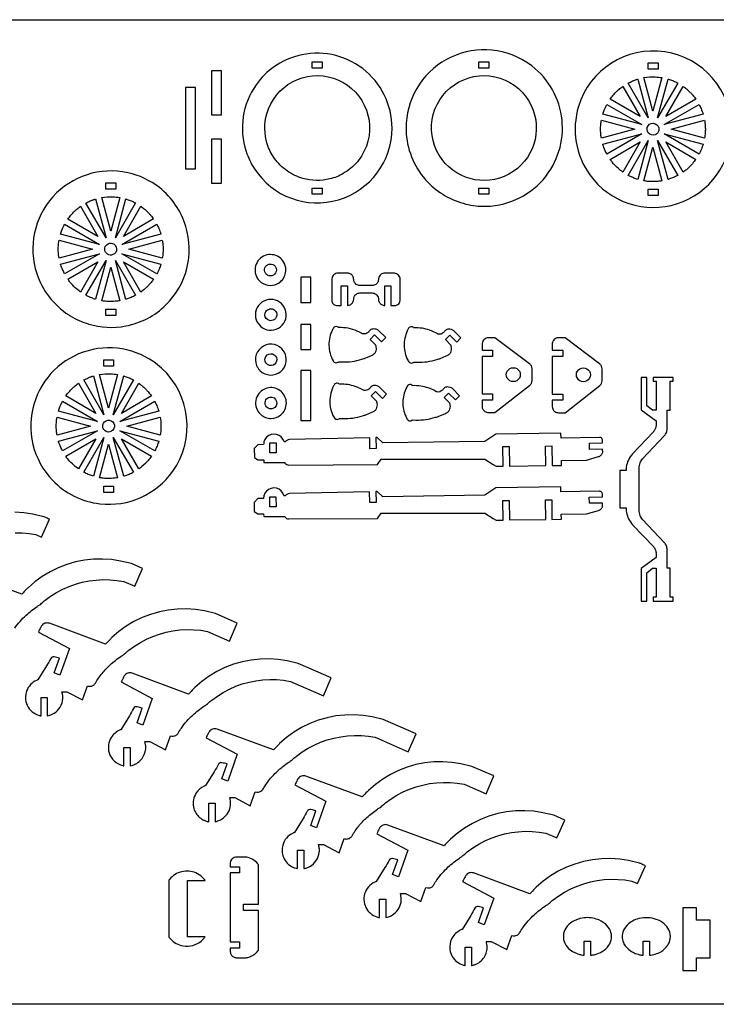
# Model space of a CAD drawing. Extents: x -50 to 95, y -26 to 53.
# Tile 2 of 3: x -19 to 37, y -26 to 53. Entities that reach past the tile are written whole.
import ezdxf

# ---------------------------------------------------------------- set-up
doc = ezdxf.new("R2010")
doc.units = 0
doc.header["$MEASUREMENT"] = 0
doc.layers.get('0').update_dxf_attribs({"linetype": 'CONTINUOUS'})
doc.layers.add('SECTIONCUTEDGES', color=18, linetype='CONTINUOUS')

msp = doc.modelspace()

# ---------------------------------------------------------------- linework, layer by layer
msp.add_lwpolyline([(94.677, -25.547), (-50.339, -25.547), (-50.339, 53.059), (94.677, 53.059)], close=True)
at = {"layer": 'SECTIONCUTEDGES'}
for points in [[(0.077, 41.146, 0.331784), (6.788, 38.681, 0.331988), (11.061, 44.408, 0.233331), (8.721, 49.15, 0.233148), (3.53, 50.179, 0.174605), (0.211, 47.868, 0.237892), (-0.594, 42.542, 0.032676), (-0.305, 41.824, 0.03255)], [(13.919, 40.087, 0.070963), (15.297, 39.007, 0.069817), (16.947, 38.341, 0.034745), (17.751, 38.199, 0.061427), (19.305, 38.226, 0.222532), (23.733, 41.115, 0.429696), (21.429, 49.886, 0.275209), (15.05, 49.663, 0.274744), (12.198, 43.943, 0.086691), (12.721, 41.868, 0.086412)], [(26.861, 40.666, 0.325322), (33.848, 38.374, 0.325497), (38.174, 44.316, 0.371858), (32.841, 50.496, 0.371962), (25.95, 46.123, 0.115164), (25.768, 43.286, 0.115322)], [(1.674, 41.986, -0.080134), (1.094, 43.144, -0.146264), (1.061, 45.553, -0.425215), (6.377, 48.389, -0.425051), (9.015, 42.969, -0.087626), (8.292, 41.724, -0.085811), (7.167, 40.779, -0.071707), (6.097, 40.345, -0.130273), (3.94, 40.383, -0.084944), (2.685, 40.983, -0.082952)], [(14.821, 42.238, -0.428721), (16.402, 48.085, -0.428259), (22.17, 46.221, -0.400307), (20.395, 40.731, -0.399853)], [(31.53, 45.212), (29.921, 47.998, -0.012176), (30.273, 48.165, -0.019565), (30.498, 48.255, -0.009363), (30.597, 48.289, 0.003121), (30.697, 48.321)], [(31.902, 45.756), (31.184, 48.435, -0.057699), (32.08, 48.492, -0.024823), (32.62, 48.436)], [(32.274, 45.212), (33.107, 48.323, 0.006199), (33.126, 48.319, -0.0186), (33.145, 48.314), (33.532, 48.172, -0.018388), (33.71, 48.089, 0.006129), (33.885, 48.002)], [(28.48, 46.721, -0.014778), (28.726, 47.034, -0.028539), (29.013, 47.34, -0.018438), (29.191, 47.498, -0.011345), (29.495, 47.736), (30.883, 45.334)], [(32.921, 45.334), (34.308, 47.736, 0.006303), (34.439, 47.642, -0.01891), (34.567, 47.544, -0.017187), (34.72, 47.409, -0.012321), (34.923, 47.208, -0.018926), (35.09, 47.021, -0.012469), (35.324, 46.721)], [(27.897, 45.519, -0.012918), (28.008, 45.841, -0.018758), (28.099, 46.058, -0.010898), (28.157, 46.177, 0.003632), (28.217, 46.295), (31.004, 44.686)], [(32.8, 44.686), (35.586, 46.295, -0.026072), (35.747, 45.959, -0.02074), (35.908, 45.519)], [(27.781, 43.596, 0.006429), (27.756, 43.744, -0.01929), (27.735, 43.892), (27.714, 44.314), (27.735, 44.737, -0.018896), (27.756, 44.885, 0.006298), (27.78, 45.032), (30.46, 44.314)], [(33.344, 44.314), (36.023, 45.032, -0.005477), (36.062, 44.722, -0.027167), (36.085, 44.337, -0.022163), (36.073, 44.015, -0.016966), (36.024, 43.597)], [(32.084, 43.875, -0.761731), (31.521, 44.598, -0.761062), (32.375, 44.266, -0.135678), (32.284, 44.03, -0.135247)], [(28.218, 42.333, -0.020623), (27.977, 42.865, -0.019978), (27.903, 43.071, -0.019766), (27.898, 43.09, 0.006588), (27.893, 43.109), (31.004, 43.942)], [(28.48, 41.907), (30.883, 43.295), (29.496, 40.893, -0.019294), (29.148, 41.169, -0.045903), (28.642, 41.692, -0.008546), (28.566, 41.789, -0.007227)], [(29.921, 40.63), (31.53, 43.417), (30.698, 40.309, -0.012234), (30.385, 40.417, -0.017991), (30.177, 40.503, -0.010478), (30.049, 40.565, 0.003492)], [(33.108, 40.306), (32.274, 43.417), (33.885, 40.627, 0.006248), (33.71, 40.54, -0.018746), (33.532, 40.457), (33.145, 40.315, -0.018599), (33.126, 40.31, 0.006199)], [(32.8, 43.943), (35.908, 43.11, -0.023422), (35.769, 42.722, -0.022486), (35.587, 42.333)], [(34.309, 40.892), (32.921, 43.295), (35.324, 41.908, -0.014529), (35.053, 41.562, -0.022653), (34.863, 41.353), (34.567, 41.084, -0.018394), (34.439, 40.987, 0.006131)], [(31.184, 40.193), (31.902, 42.873), (32.62, 40.193, -0.013089), (32.254, 40.148, -0.036535), (31.694, 40.135, -0.015577), (31.468, 40.154, -0.012352)], [(-14.637, 29.413, 0.063566), (-13.157, 28.758, 0.120276), (-10.198, 28.609, 0.147825), (-7.005, 30.283, 0.278823), (-5.4, 36.549, 0.15407), (-7.519, 39.654, 0.113627), (-10.049, 40.845, 0.268788), (-16.018, 38.923, 0.26905), (-17.314, 32.793, 0.085445), (-16.333, 30.942, 0.083649), (-14.761, 29.491, 0.004404), (-14.699, 29.451, 0.004421)], [(-11.779, 35.639), (-13.387, 38.424, -0.012176), (-13.036, 38.592, -0.019565), (-12.811, 38.682, -0.009363), (-12.711, 38.715, 0.003121), (-12.612, 38.747)], [(-11.407, 36.182), (-12.125, 38.862, -0.057699), (-11.229, 38.918, -0.024823), (-10.689, 38.862)], [(-11.035, 35.639), (-10.201, 38.75, 0.006199), (-10.183, 38.745, -0.0186), (-10.164, 38.74), (-9.776, 38.598, -0.018388), (-9.599, 38.515, 0.006129), (-9.424, 38.428)], [(-14.828, 37.147, -0.014778), (-14.582, 37.46, -0.028539), (-14.296, 37.767, -0.018438), (-14.118, 37.924, -0.011345), (-13.814, 38.163), (-12.426, 35.76)], [(-10.387, 35.76), (-9, 38.162, 0.006303), (-8.87, 38.068, -0.01891), (-8.742, 37.971, -0.017187), (-8.588, 37.836, -0.012321), (-8.386, 37.635, -0.018926), (-8.219, 37.447, -0.012469), (-7.985, 37.148)], [(-15.412, 35.945, -0.012918), (-15.301, 36.267, -0.018758), (-15.21, 36.484, -0.010898), (-15.152, 36.603, 0.003632), (-15.092, 36.722), (-12.305, 35.113)], [(-10.509, 35.113), (-7.722, 36.722, -0.026072), (-7.562, 36.385, -0.02074), (-7.4, 35.946)], [(-15.528, 34.023, 0.006429), (-15.552, 34.17, -0.01929), (-15.573, 34.318), (-15.595, 34.741), (-15.573, 35.163, -0.018896), (-15.553, 35.311, 0.006298), (-15.528, 35.458), (-12.848, 34.741)], [(-9.965, 34.741), (-7.286, 35.459, -0.005477), (-7.247, 35.148, -0.027167), (-7.223, 34.764, -0.022163), (-7.236, 34.441, -0.016966), (-7.285, 34.023)], [(-11.225, 34.301, -0.520017), (-11.882, 34.719, -0.519794), (-11.265, 35.195, -0.315968), (-10.931, 34.763, -0.315775)], [(-15.091, 32.76, -0.020623), (-15.332, 33.291, -0.019978), (-15.406, 33.498, -0.019766), (-15.411, 33.516, 0.006588), (-15.416, 33.535), (-12.304, 34.369)], [(-13.388, 31.056), (-11.779, 33.843), (-12.611, 30.735, -0.012234), (-12.924, 30.843, -0.017991), (-13.131, 30.929, -0.010478), (-13.26, 30.992, 0.003492)], [(-10.201, 30.732), (-11.035, 33.843), (-9.424, 31.054, 0.006248), (-9.599, 30.966, -0.018746), (-9.776, 30.883), (-10.164, 30.741, -0.018599), (-10.182, 30.736, 0.006199)], [(-10.509, 34.369), (-7.401, 33.536, -0.023422), (-7.541, 33.146, -0.022807), (-7.722, 32.76)], [(0.48, 32.207, 0.155406), (1.137, 31.867, 0.152514), (1.884, 31.968, 0.115137), (2.308, 32.301, 0.20973), (2.567, 33.264, 0.510659), (0.794, 34.176, 0.510196)], [(-14.829, 32.334), (-12.426, 33.721), (-13.813, 31.319, -0.024397), (-14.239, 31.664, -0.042082), (-14.667, 32.118, -0.010889), (-14.748, 32.225, 0.00363)], [(-12.124, 30.619), (-11.407, 33.299), (-10.689, 30.62, -0.013089), (-11.054, 30.575, -0.036535), (-11.615, 30.562, -0.015577), (-11.841, 30.58, -0.012352)], [(-9, 31.319), (-10.387, 33.721), (-7.985, 32.334, -0.014529), (-8.256, 31.988, -0.022653), (-8.446, 31.78), (-8.742, 31.511, -0.018394), (-8.87, 31.413, 0.006131)], [(0.945, 32.832, -0.493086), (1.226, 33.53, -0.496276), (1.823, 33.077, -0.270598), (1.584, 32.667, -0.267947), (1.106, 32.672, -0.063066), (1.015, 32.742, -0.063066)], [(6.99, 30.247), (6.99, 31.807), (7.502, 31.807), (7.502, 30.247, 0.052408), (7.648, 30.272, 0.128325), (7.854, 30.393, 0.197605), (7.998, 30.738, -0.097222), (8.038, 30.936, -0.148336), (8.216, 31.152, -0.139985), (8.498, 31.243), (9.481, 31.243, -0.145828), (9.772, 31.146, -0.209993), (9.975, 30.81, -0.026239), (9.982, 30.719, 0.09194), (10.017, 30.554, 0.131652), (10.174, 30.35, 0.131653), (10.413, 30.251, 0.024549), (10.445, 30.249, -0.008181), (10.478, 30.247), (10.478, 31.807), (10.978, 31.807), (10.978, 30.247, -0.00462), (11.293, 30.246, 0.14671), (11.535, 30.315, 0.128813), (11.659, 30.45, 0.116385), (11.711, 30.645), (11.711, 32.33, 0.17911), (11.576, 32.667, 0.186027), (11.263, 32.826, 0.012625), (11.247, 32.827, 0.006307), (11.213, 32.828), (10.478, 32.828, 0.145828), (10.187, 32.731, 0.209993), (9.984, 32.395, 0.026239), (9.977, 32.304, -0.09194), (9.942, 32.14, -0.148336), (9.764, 31.923, -0.139985), (9.481, 31.832), (8.498, 31.832, -0.145828), (8.208, 31.929, -0.209993), (8.004, 32.265, -0.026239), (7.997, 32.356, 0.09194), (7.962, 32.521, 0.148336), (7.784, 32.737, 0.139985), (7.502, 32.828), (6.755, 32.828, 0.17911), (6.418, 32.694, 0.186027), (6.26, 32.381, 0.012625), (6.258, 32.364, 0.006307), (6.257, 32.33), (6.257, 30.645, 0.17911), (6.364, 30.376, 0.185411), (6.615, 30.249, 0.029365), (6.69, 30.246, -0.004893)], [(0.555, 28.589, 0.32468), (1.991, 28.43, 0.324261), (2.588, 29.748, 0.315456), (1.564, 30.717, 0.314906), (0.3, 30.086, 0.16802), (0.169, 29.294, 0.16772)], [(1.017, 29.199, -0.342692), (0.994, 29.765, -0.167354), (1.263, 29.958, -0.066194), (1.359, 29.973, -0.053141), (1.478, 29.963, -0.194534), (1.766, 29.778, -0.255691), (1.818, 29.316, -0.265791), (1.457, 29.032, -0.258961)], [(9.317, 27.537), (9.673, 27.889), (10.218, 27.34), (10.557, 27.676), (9.99, 28.249, 0.061834), (9.908, 28.299, 0.071753), (9.681, 28.364, 0.070796), (9.506, 28.363, 0.180454), (9.265, 28.23, 0.028701), (9.207, 28.154, -0.064537), (9.144, 28.082, -0.217452), (8.774, 27.972, -0.017845), (8.729, 27.98, -0.040508), (8.709, 27.986, -0.048621), (8.659, 28.012, 0.025713), (8.461, 28.124, 0.05669), (7.746, 28.385, 0.056735), (6.992, 28.478), (6.799, 28.474, -0.12534), (6.78, 28.487, 0.109514), (6.709, 28.541, 0.209609), (6.491, 28.543, 0.125437), (6.401, 28.474, 0.040174), (6.383, 28.447, 0.008606), (6.312, 28.315, 0.123368), (6.025, 27.076, 0.12115), (6.355, 25.824, 0.018916), (6.39, 25.766, 0.113433), (6.446, 25.712, 0.1368), (6.6, 25.669, 0.136799), (6.754, 25.712, 0.077822), (6.775, 25.73, -0.14103), (6.799, 25.745), (7.065, 25.732, 0.039745), (7.877, 25.779, 0.041404), (8.639, 25.949, 0.004978), (8.808, 26.003, 0.009757), (8.892, 26.033), (9.369, 26.235, 0.025645), (9.555, 26.334, 0.123538), (9.739, 26.52, 0.094777), (9.811, 26.717, 0.094759), (9.805, 26.927, 0.002266), (9.775, 27.057, 0.072469), (9.763, 27.088)], [(15.324, 27.517), (15.679, 27.869), (16.224, 27.319), (16.564, 27.656), (15.997, 28.228, 0.061834), (15.914, 28.278, 0.071753), (15.688, 28.343, 0.070796), (15.513, 28.342, 0.180454), (15.271, 28.209, 0.028701), (15.214, 28.133, -0.064537), (15.151, 28.062, -0.217452), (14.781, 27.951, -0.101565), (14.661, 27.994, 0.041153), (14.208, 28.219, 0.046108), (13.614, 28.394, 0.046145), (12.999, 28.457), (12.805, 28.454, -0.125395), (12.782, 28.47, 0.143049), (12.689, 28.53, 0.126432), (12.551, 28.535, 0.126548), (12.428, 28.474, 0.084828), (12.389, 28.426, 0.021693), (12.279, 28.212, 0.112451), (12.031, 27.032, 0.11463), (12.319, 25.884, 0.017441), (12.393, 25.75, 0.121465), (12.453, 25.691, 0.1368), (12.607, 25.648, 0.136799), (12.76, 25.691, 0.077822), (12.782, 25.709, -0.14103), (12.805, 25.724), (13.072, 25.711, 0.039745), (13.867, 25.757, 0.039745), (14.646, 25.928, 0.006634), (14.797, 25.976, 0.009757), (14.899, 26.012), (15.375, 26.214, 0.025645), (15.561, 26.313, 0.123538), (15.746, 26.499, 0.094777), (15.816, 26.692, 0.090384), (15.811, 26.907, 0.012931), (15.78, 27.042, 0.06611), (15.77, 27.067)], [(18.259, 26.673), (19.095, 26.673), (19.095, 26.173), (18.259, 26.173), (18.259, 23.185), (19.095, 23.185), (19.095, 22.685), (18.259, 22.685, 0.001297), (18.26, 22.179, 0.098998), (18.298, 21.995, 0.147443), (18.477, 21.779, 0.140954), (18.757, 21.691), (19.279, 21.691), (22.051, 23.851, 0.106822), (22.189, 24.027, 0.106822), (22.243, 24.244), (22.243, 25.196, 0.109057), (22.187, 25.417, 0.109056), (22.044, 25.595), (19.279, 27.667), (18.757, 27.667, 0.17911), (18.42, 27.532, 0.186027), (18.261, 27.22, 0.027942), (18.256, 27.11, -0.002697)], [(23.856, 26.664), (24.692, 26.664), (24.692, 26.164), (23.856, 26.164), (23.856, 23.176), (24.692, 23.176), (24.692, 22.676), (23.856, 22.676, 0.001297), (23.857, 22.17, 0.098998), (23.895, 21.986, 0.147443), (24.074, 21.77, 0.140954), (24.354, 21.682), (24.876, 21.682), (27.648, 23.842, 0.106822), (27.786, 24.018, 0.106822), (27.84, 24.235), (27.84, 25.187, 0.109057), (27.784, 25.408, 0.109056), (27.64, 25.586), (24.876, 27.658), (24.354, 27.658, 0.17911), (24.016, 27.523, 0.186027), (23.858, 27.211, 0.027942), (23.853, 27.101, -0.002697)], [(-16.054, 16.293, 0.086412), (-14.325, 15.022, 0.086691), (-12.273, 14.413, 0.274319), (-6.449, 17.012, 0.379188), (-7.353, 25.243, 0.257222), (-13.217, 26.635, 0.257249), (-17.526, 22.422, 0.132982), (-17.62, 19.158, 0.132968)], [(0.514, 25.052, 0.908245), (2.405, 26.611, 0.907727), (0.25, 25.443, 0.048368), (0.362, 25.235, 0.048083)], [(0.911, 25.897, -0.32992), (1.223, 26.366, -0.330155), (1.763, 26.205, -0.311912), (1.783, 25.673, -0.306946), (1.288, 25.459, -0.144672), (1.058, 25.577, -0.191691)], [(-11.946, 21.512), (-13.554, 24.298, -0.012176), (-13.203, 24.465, -0.019565), (-12.978, 24.555, -0.009363), (-12.878, 24.588, 0.003121), (-12.778, 24.62)], [(-11.574, 22.056), (-12.292, 24.735, -0.057699), (-11.396, 24.791, -0.024823), (-10.856, 24.736)], [(-11.202, 21.512), (-10.368, 24.623, 0.006199), (-10.349, 24.618, -0.0186), (-10.331, 24.613), (-9.943, 24.471, -0.018388), (-9.766, 24.389, 0.006129), (-9.591, 24.302)], [(31.909, 6.646), (33.514, 6.646), (33.514, 6.965), (33.273, 6.965), (33.273, 9.265), (33.034, 9.265, -0.001598), (33.038, 10.455, 0.00959), (33.034, 10.753, 0.08671), (32.974, 11.042, 0.086806), (32.819, 11.294), (31.058, 13.159, -0.09411), (30.875, 13.478, -0.083078), (30.805, 13.888, -0.000752), (30.802, 15.576, -0.000752), (30.805, 17.265, -0.083078), (30.875, 17.675, -0.09411), (31.058, 17.994), (32.819, 19.859, 0.086806), (32.974, 20.111, 0.08671), (33.034, 20.4, 0.00959), (33.038, 20.698, -0.001598), (33.034, 21.888), (33.273, 21.888), (33.273, 24.188), (33.514, 24.188), (33.514, 24.507), (31.909, 24.507), (31.909, 24.188), (32.15, 24.188), (32.15, 21.888), (31.873, 21.888), (31.409, 22.242), (31.409, 24.507), (30.966, 24.507), (30.966, 21.918), (32.15, 21.026), (32.15, 20.71, -0.071048), (32.104, 20.451, -0.078973), (31.997, 20.24, -0.015763), (31.976, 20.214, -0.007881), (31.933, 20.163), (30.279, 18.411, 0.07388), (29.937, 17.904, 0.076866), (29.767, 17.34, 0.023417), (29.759, 17.253, 0.011266), (29.755, 17.071), (29.262, 17.071), (29.262, 14.082), (29.755, 14.082, 0.011483), (29.758, 13.926, 0.037161), (29.785, 13.705, 0.069854), (29.96, 13.2, 0.066871), (30.279, 12.741), (31.933, 10.99, -0.071048), (32.081, 10.765, -0.08294), (32.143, 10.543, -0.011822), (32.147, 10.503, -0.007881), (32.15, 10.443), (32.15, 10.127), (30.966, 9.235), (30.966, 6.646), (31.409, 6.646), (31.409, 8.911), (31.873, 9.265), (32.15, 9.265), (32.15, 6.965), (31.909, 6.965)], [(-14.995, 23.02, -0.014778), (-14.749, 23.334, -0.028539), (-14.463, 23.64, -0.018438), (-14.285, 23.798, -0.011345), (-13.981, 24.036), (-12.593, 21.633)], [(-10.554, 21.633), (-9.167, 24.036, 0.006303), (-9.037, 23.941, -0.01891), (-8.909, 23.844, -0.017187), (-8.755, 23.709, -0.012321), (-8.553, 23.508, -0.018926), (-8.386, 23.32, -0.012469), (-8.152, 23.021)], [(0.968, 21.3, 0.094401), (1.402, 21.223, 0.170768), (2.174, 21.507, 0.464229), (2.196, 23.386, 0.464136), (0.339, 23.094, 0.259519), (0.294, 21.906, 0.186569)], [(9.391, 23.02), (9.746, 23.372), (10.292, 22.822), (10.631, 23.159), (10.064, 23.731, 0.061834), (9.982, 23.781, 0.071753), (9.755, 23.846, 0.070796), (9.58, 23.845, 0.180454), (9.339, 23.712, 0.028701), (9.281, 23.636, -0.064537), (9.218, 23.565, -0.217452), (8.848, 23.455, -0.101565), (8.729, 23.497, 0.041153), (8.275, 23.722, 0.046108), (7.682, 23.898, 0.046145), (7.066, 23.961), (6.872, 23.957, -0.12534), (6.854, 23.97, 0.109514), (6.783, 24.023, 0.146598), (6.636, 24.043, 0.139937), (6.495, 23.977, 0.084828), (6.456, 23.929, 0.021693), (6.346, 23.716, 0.124471), (6.103, 22.399, 0.096115), (6.346, 21.469, 0.005797), (6.434, 21.292, 0.187127), (6.569, 21.171, 0.113295), (6.701, 21.153, 0.113567), (6.828, 21.194, 0.077822), (6.849, 21.212, -0.14103), (6.873, 21.228), (7.139, 21.215, 0.039745), (7.935, 21.26, 0.039745), (8.713, 21.431, 0.006634), (8.865, 21.48, 0.009757), (8.966, 21.516), (9.443, 21.717, 0.025645), (9.629, 21.817, 0.123538), (9.813, 22.002, 0.094777), (9.883, 22.195, 0.090384), (9.879, 22.41, 0.012931), (9.848, 22.545, 0.06611), (9.837, 22.57)], [(15.219, 22.904), (15.574, 23.256), (16.119, 22.706), (16.459, 23.043), (15.892, 23.615, 0.061834), (15.809, 23.665, 0.071753), (15.583, 23.73, 0.070796), (15.408, 23.729, 0.180454), (15.167, 23.596, 0.028701), (15.109, 23.52, -0.064537), (15.046, 23.449, -0.217452), (14.676, 23.338, -0.101565), (14.557, 23.381, 0.041153), (14.103, 23.606, 0.046108), (13.509, 23.781, 0.046145), (12.894, 23.844), (12.7, 23.841, -0.141443), (12.677, 23.858, 0.105545), (12.635, 23.894, 0.153336), (12.474, 23.926, 0.153374), (12.323, 23.861, 0.08355), (12.288, 23.818, 0.02938), (12.137, 23.517, 0.110293), (11.925, 22.385, 0.110294), (12.214, 21.271, 0.017441), (12.289, 21.137, 0.121465), (12.348, 21.078, 0.1368), (12.502, 21.035, 0.136799), (12.655, 21.078, 0.077822), (12.677, 21.096, -0.14103), (12.7, 21.111), (12.967, 21.098, 0.039745), (13.763, 21.144, 0.039745), (14.541, 21.315, 0.006634), (14.693, 21.363, 0.009757), (14.794, 21.399), (15.27, 21.601, 0.025645), (15.456, 21.7, 0.123538), (15.641, 21.886, 0.094777), (15.711, 22.079, 0.090384), (15.707, 22.294, 0.012931), (15.675, 22.429, 0.06611), (15.665, 22.454)], [(1.554, 22.012, -0.43575), (0.935, 22.327, -0.436868), (1.295, 22.919, -0.391916), (1.846, 22.585, -0.393)], [(-15.579, 21.818, -0.012918), (-15.468, 22.141, -0.018758), (-15.377, 22.358, -0.010898), (-15.319, 22.477, 0.003632), (-15.259, 22.595), (-12.471, 20.986)], [(-10.676, 20.986), (-7.889, 22.595, -0.026072), (-7.729, 22.259, -0.02074), (-7.567, 21.819)], [(-15.695, 19.896, 0.006429), (-15.719, 20.043, -0.01929), (-15.74, 20.191), (-15.762, 20.614), (-15.74, 21.037, -0.018896), (-15.72, 21.184, 0.006298), (-15.695, 21.332), (-13.015, 20.614)], [(-10.132, 20.614), (-7.453, 21.332, -0.035509), (-7.393, 20.673, -0.037792), (-7.428, 20.053, -0.007975), (-7.439, 19.974, 0.002658), (-7.452, 19.896)], [(-12.047, 20.565, -0.704491), (-11.239, 20.948, -0.705318), (-11.622, 20.141, -0.172802), (-11.911, 20.278, -0.173371)], [(-15.258, 18.633, -0.020623), (-15.499, 19.164, -0.019978), (-15.573, 19.371, -0.019766), (-15.578, 19.39, 0.006588), (-15.582, 19.408), (-12.471, 20.242)], [(-13.555, 16.929), (-11.945, 19.716), (-12.778, 16.608, -0.012234), (-13.091, 16.716, -0.017991), (-13.298, 16.803, -0.010478), (-13.427, 16.865, 0.003492)], [(-10.368, 16.605), (-11.202, 19.716), (-9.591, 16.927, 0.006248), (-9.766, 16.84, -0.018746), (-9.943, 16.756), (-10.331, 16.615, -0.018599), (-10.349, 16.61, 0.006199)], [(-10.676, 20.242), (-7.568, 19.41, -0.023422), (-7.708, 19.019, -0.022807), (-7.889, 18.633)], [(0.814, 17.912), (0.816, 17.701), (2.48, 17.713, -0.179261), (2.494, 17.697, 0.072339), (2.513, 17.664, 0.106772), (2.648, 17.552, 0.104923), (2.82, 17.504), (9.894, 17.552), (10.187, 17.975), (18.481, 17.975), (19.137, 17.549), (19.38, 17.412), (19.943, 17.416), (19.924, 18.978), (20.424, 18.984), (20.443, 17.423), (23.341, 17.459), (23.319, 19.025), (23.819, 19.032), (23.841, 17.464), (24.591, 17.475), (24.585, 17.874), (26.597, 17.906), (27.551, 18.178, 0.116099), (27.754, 18.295, 0.123161), (27.873, 18.481, 0.093814), (27.887, 18.581, -0.008595), (27.88, 18.769), (26.83, 18.752), (26.822, 19.252), (27.875, 19.269, 0.008792), (27.864, 19.515, 0.293453), (27.73, 19.697, 0.051082), (27.693, 19.707, 0.039322), (27.644, 19.711), (24.561, 19.661), (24.555, 20.06), (19.352, 19.983), (18.476, 19.397), (10.321, 19.276), (9.869, 19.695, 0.116141), (9.851, 19.697, -0.019273), (9.779, 19.693), (9.79, 18.818), (9.29, 18.811), (9.279, 19.681), (2.866, 19.532, 0.129415), (2.66, 19.465, 0.061161), (2.563, 19.385, -0.183348), (2.492, 19.351, -0.251847), (2.439, 19.374), (2.352, 19.574), (2.218, 19.744), (2.043, 19.874), (1.841, 19.954), (1.626, 19.979), (1.411, 19.948), (1.211, 19.861), (1.041, 19.727), (0.911, 19.552), (0.831, 19.35, 0.044207), (0.819, 19.275, -0.011454), (0.806, 19.135), (0.337, 19.128), (0.06, 18.819), (0.064, 18.103), (0.345, 17.909)], [(-14.996, 18.207), (-12.593, 19.595), (-13.98, 17.192, -0.019294), (-14.328, 17.469, -0.045903), (-14.834, 17.991, -0.008546), (-14.91, 18.089, -0.007227)], [(-12.291, 16.492), (-11.574, 19.172), (-10.856, 16.493, -0.013089), (-11.221, 16.448, -0.036535), (-11.782, 16.435, -0.015577), (-12.008, 16.453, -0.012352)], [(-9.167, 17.192), (-10.554, 19.595), (-8.152, 18.208, -0.014529), (-8.423, 17.861, -0.022653), (-8.613, 17.653), (-8.909, 17.384, -0.018394), (-9.036, 17.286, 0.006131)], [(0.809, 13.61), (0.81, 13.399), (2.474, 13.41, -0.179261), (2.488, 13.395, 0.072339), (2.507, 13.361, 0.106772), (2.642, 13.249, 0.104923), (2.814, 13.202), (9.888, 13.249), (10.182, 13.673), (18.475, 13.673), (19.131, 13.247), (19.374, 13.109), (19.938, 13.114), (19.918, 14.676), (20.418, 14.682), (20.438, 13.12), (23.336, 13.156), (23.314, 14.722), (23.813, 14.729), (23.836, 13.162), (24.586, 13.173), (24.579, 13.572), (26.591, 13.604), (27.546, 13.875, 0.116099), (27.748, 13.993, 0.123161), (27.867, 14.179, 0.093814), (27.881, 14.279, -0.008595), (27.875, 14.467), (26.825, 14.45), (26.817, 14.95), (27.87, 14.967, 0.008792), (27.858, 15.213, 0.293453), (27.725, 15.394, 0.051082), (27.688, 15.404, 0.039322), (27.638, 15.409), (24.555, 15.359), (24.549, 15.757), (19.347, 15.68), (18.471, 15.095), (10.315, 14.974), (9.864, 15.392, 0.116141), (9.846, 15.395, -0.019273), (9.773, 15.39), (9.784, 14.515), (9.284, 14.509), (9.273, 15.379), (2.861, 15.229, 0.129415), (2.654, 15.163, 0.061161), (2.557, 15.083, -0.183348), (2.487, 15.049, -0.251847), (2.433, 15.072), (2.347, 15.271), (2.212, 15.442), (2.038, 15.571), (1.836, 15.651), (1.62, 15.677), (1.405, 15.645), (1.206, 15.559), (1.035, 15.424), (0.906, 15.25), (0.825, 15.048, 0.044207), (0.813, 14.973, -0.011454), (0.8, 14.832), (0.331, 14.825), (0.054, 14.517), (0.059, 13.801), (0.339, 13.607)], [(-16.969, -2.519), (-16.969, -1.046), (-16.469, -1.046), (-16.469, -2.519, 0.059141), (-16.089, -2.397, 0.121388), (-15.538, -1.962, 0.121883), (-15.252, -1.314, 0.118656), (-15.297, -0.589), (-14.898, -0.589), (-13.657, -1.245), (-13.259, -0.123, 0.110316), (-13.003, -0.151, 0.121881), (-12.785, -0.071, 0.112814), (-12.624, 0.101, -0.038886), (-12.091, 0.875, -0.039453), (-11.442, 1.558, -0.033728), (-10.575, 2.237, -0.013715), (-10.477, 2.3, 0.024577), (-10.38, 2.365, 0.026089), (-10.231, 2.489, -0.020061), (-9.956, 2.723), (-9.507, 3.049), (-9.035, 3.343), (-8.544, 3.602), (-8.036, 3.825), (-7.513, 4.011), (-6.977, 4.159), (-6.433, 4.268), (-5.882, 4.338), (-5.328, 4.368), (-4.773, 4.358), (-4.22, 4.309), (-3.672, 4.22), (-1.919, 3.453), (-1.294, 4.882), (-3.047, 5.649), (-3.924, 5.855), (-4.641, 5.966), (-5.365, 6.014), (-6.09, 6), (-6.811, 5.923), (-7.523, 5.783), (-8.221, 5.582), (-8.898, 5.322), (-9.55, 5.003), (-10.172, 4.63), (-10.759, 4.203), (-11.307, 3.728, 0.013028), (-11.41, 3.625, -0.002171), (-11.812, 3.206), (-16.303, 4.87, 0.161142), (-16.662, 4.87, 0.167596), (-16.937, 4.66, 0.03262), (-16.991, 4.565, -0.002417), (-17.185, 4.175), (-14.702, 2.863), (-15.459, 0.728), (-15.923, 0.914), (-15.505, 2.093, 0.000984), (-15.915, 2.191, 0.161021), (-16.069, 2.178, 0.167951), (-16.195, 2.063, -0.009744), (-16.531, 1.475), (-17.221, 0.361, -0.104608), (-17.242, 0.35, 0.035992), (-17.334, 0.316, 0.199431), (-18.119, -0.525, 0.200046), (-18.077, -1.671, 0.109657), (-17.683, -2.188, 0.110065), (-17.11, -2.488, 0.017881), (-17.04, -2.505, -0.00596)], [(-10.352, -6.505), (-10.352, -5.032), (-9.852, -5.032), (-9.852, -6.505, 0.020963), (-9.634, -6.448, 0.061647), (-9.327, -6.31, 0.157927), (-8.727, -5.614, 0.157202), (-8.647, -4.694, 0.017201), (-8.663, -4.635, -0.005733), (-8.68, -4.575), (-8.281, -4.575), (-7.04, -5.231), (-6.642, -4.11, 0.09929), (-6.403, -4.141, 0.116244), (-6.206, -4.08, 0.12564), (-6.02, -3.897, -0.015905), (-5.758, -3.49, -0.056835), (-4.856, -2.457, -0.035533), (-3.958, -1.749, -0.013715), (-3.86, -1.686, 0.024577), (-3.763, -1.621, 0.026089), (-3.614, -1.497, -0.020061), (-3.339, -1.263), (-2.89, -0.937), (-2.418, -0.643), (-1.927, -0.384), (-1.419, -0.161), (-0.896, 0.025), (-0.36, 0.173), (0.184, 0.282), (0.735, 0.352), (1.289, 0.382), (1.844, 0.372), (2.397, 0.323), (2.945, 0.234), (5.575, -0.916), (6.2, 0.513), (3.57, 1.663), (2.693, 1.869), (1.976, 1.98), (1.252, 2.028), (0.527, 2.014), (-0.194, 1.937), (-0.906, 1.797), (-1.604, 1.596), (-2.281, 1.335), (-2.933, 1.017), (-3.555, 0.643), (-4.142, 0.217), (-4.69, -0.258, 0.013028), (-4.793, -0.361, -0.002171), (-5.195, -0.78), (-9.686, 0.884, 0.161142), (-10.045, 0.884, 0.167596), (-10.32, 0.674, 0.03262), (-10.374, 0.579, -0.002417), (-10.568, 0.189), (-8.085, -1.123), (-8.842, -3.258), (-9.306, -3.073), (-8.888, -1.893, 0.000984), (-9.298, -1.795, 0.161021), (-9.452, -1.808, 0.167951), (-9.578, -1.923, -0.009744), (-9.914, -2.511), (-10.604, -3.625, -0.129096), (-10.628, -3.636, 0.054431), (-10.653, -3.643, 0.156273), (-11.369, -4.245, 0.217069), (-11.533, -5.465, 0.133361), (-11.122, -6.121, 0.130475), (-10.423, -6.492, 0.013414), (-10.388, -6.499, -0.004471)], [(-3.576, -10.97), (-3.576, -9.497), (-3.076, -9.497), (-3.076, -10.97, 0.020963), (-2.857, -10.912, 0.061647), (-2.55, -10.774, 0.206484), (-1.862, -9.805, 0.112398), (-1.87, -9.159, 0.012711), (-1.887, -9.099, -0.004237), (-1.904, -9.04), (-1.505, -9.04), (-0.263, -9.696), (0.134, -8.574, 0.10429), (0.377, -8.604, 0.22206), (0.738, -8.395, 0.018768), (0.829, -8.254, -0.030198), (1.205, -7.7, -0.042786), (1.892, -6.949, -0.036783), (2.819, -6.213, -0.013715), (2.917, -6.15, 0.024577), (3.013, -6.086, 0.026089), (3.163, -5.961, -0.020061), (3.438, -5.728), (3.887, -5.401), (4.358, -5.108), (4.849, -4.849), (5.358, -4.626), (5.881, -4.44), (6.416, -4.292), (6.96, -4.183), (7.511, -4.113), (8.065, -4.083), (8.621, -4.092), (9.174, -4.142), (9.722, -4.231), (12.351, -5.381), (12.976, -3.952), (10.347, -2.802), (9.47, -2.596), (8.753, -2.485), (8.029, -2.436), (7.303, -2.451), (6.582, -2.528), (5.87, -2.668), (5.173, -2.868), (4.496, -3.129), (3.844, -3.447), (3.222, -3.821), (2.634, -4.247), (2.086, -4.723, 0.013028), (1.984, -4.825, -0.002171), (1.582, -5.244), (-2.91, -3.581, 0.161142), (-3.268, -3.581, 0.167596), (-3.543, -3.791, 0.03262), (-3.598, -3.885, -0.002417), (-3.792, -4.276), (-1.308, -5.587), (-2.065, -7.722), (-2.53, -7.537), (-2.112, -6.358, 0.000984), (-2.522, -6.26, 0.161021), (-2.675, -6.273, 0.167951), (-2.801, -6.388, -0.009744), (-3.137, -6.975), (-3.827, -8.09, -0.102289), (-3.849, -8.101, 0.030824), (-3.94, -8.135, 0.147127), (-4.573, -8.674, 0.192634), (-4.79, -9.795, 0.079328), (-4.638, -10.216, 0.142426), (-4.042, -10.809, 0.04156), (-3.834, -10.901, 0.035326)], [(3.519, -14.717), (3.519, -13.244), (4.019, -13.244), (4.019, -14.717, 0.022698), (4.264, -14.652, 0.051188), (4.485, -14.556, 0.11815), (5.015, -14.065, 0.121325), (5.255, -13.404, 0.060016), (5.251, -13.073, 0.034446), (5.192, -12.787), (5.59, -12.787), (6.832, -13.443), (7.23, -12.321, 0.110316), (7.485, -12.349, 0.121881), (7.704, -12.268, 0.112814), (7.865, -12.096, -0.038886), (8.398, -11.323, -0.039453), (9.047, -10.64, -0.033728), (9.914, -9.96, -0.013715), (10.012, -9.897, 0.024577), (10.109, -9.833, 0.026089), (10.258, -9.708, -0.020061), (10.533, -9.475), (10.982, -9.148), (11.453, -8.855), (11.945, -8.596), (12.453, -8.373), (12.976, -8.187), (13.511, -8.039), (14.056, -7.93), (14.606, -7.86), (15.161, -7.83), (15.716, -7.839), (16.269, -7.889), (16.817, -7.978), (18.57, -8.744), (19.195, -7.315), (17.442, -6.549), (16.565, -6.343), (15.848, -6.232), (15.124, -6.183), (14.399, -6.198), (13.677, -6.275), (12.965, -6.415), (12.268, -6.615), (11.591, -6.876), (10.939, -7.194), (10.317, -7.568), (9.73, -7.994), (9.182, -8.47, 0.013028), (9.079, -8.572, -0.002171), (8.677, -8.991), (4.186, -7.328, 0.161142), (3.827, -7.328, 0.167596), (3.552, -7.538, 0.03262), (3.498, -7.632, -0.002417), (3.303, -8.023), (5.787, -9.334), (5.03, -11.469), (4.566, -11.284), (4.984, -10.105, 0.000984), (4.573, -10.007, 0.161021), (4.42, -10.02, 0.167951), (4.294, -10.135, -0.009744), (3.958, -10.722), (3.268, -11.837, -0.104608), (3.247, -11.848, 0.035992), (3.155, -11.882, 0.223397), (2.333, -12.847, 0.161561), (2.385, -13.806, 0.100402), (2.69, -14.278, 0.094867), (3.179, -14.616, 0.032757), (3.296, -14.659, 0.017693)], [(10.057, -18.623), (10.057, -17.15), (10.557, -17.15), (10.557, -18.623, 0.020963), (10.775, -18.566, 0.061647), (11.082, -18.428, 0.220567), (11.778, -17.39, 0.114184), (11.729, -16.693), (12.128, -16.693), (13.369, -17.349), (13.767, -16.228, 0.09929), (14.006, -16.259, 0.116244), (14.203, -16.198, 0.12564), (14.389, -16.015, -0.015905), (14.651, -15.608, -0.056835), (15.553, -14.575, -0.035533), (16.451, -13.867, -0.013715), (16.549, -13.804, 0.024577), (16.646, -13.739, 0.026089), (16.796, -13.615, -0.020061), (17.07, -13.381), (17.519, -13.055), (17.991, -12.761), (18.482, -12.502), (18.99, -12.279), (19.513, -12.093), (20.049, -11.945), (20.593, -11.836), (21.144, -11.766), (21.698, -11.736), (22.253, -11.746), (22.806, -11.795), (23.354, -11.884), (24.231, -12.268), (24.856, -10.839), (23.979, -10.455), (23.102, -10.249), (22.385, -10.138), (21.661, -10.09), (20.936, -10.104), (20.215, -10.181), (19.503, -10.321), (18.805, -10.522), (18.128, -10.782), (17.476, -11.101), (16.854, -11.475), (16.267, -11.901), (15.719, -12.376, 0.013028), (15.616, -12.479, -0.002171), (15.214, -12.898), (10.723, -11.234, 0.161142), (10.364, -11.234, 0.167596), (10.089, -11.444, 0.03262), (10.035, -11.539, -0.002417), (9.841, -11.929), (12.325, -13.241), (11.567, -15.376), (11.103, -15.19), (11.521, -14.011, 0.000984), (11.111, -13.913, 0.161021), (10.957, -13.926, 0.167951), (10.831, -14.041, -0.009744), (10.495, -14.629), (9.805, -15.743, -0.104608), (9.784, -15.754, 0.035992), (9.692, -15.788, 0.217293), (8.875, -16.726, 0.217842), (9.047, -17.954, 0.098469), (9.446, -18.369, 0.095737), (9.986, -18.609, 0.013414), (10.021, -18.617, -0.004471)], [(0.406, -18.062), (-0.8, -18.062), (-0.8, -17.562), (0.406, -17.562), (0.406, -14.434, 0.084752), (0.395, -14.413, 0.003619), (0.335, -14.335, 0.092146), (-0.051, -13.993, 0.089566), (-0.547, -13.806, 0.008346), (-0.591, -13.798, 0.018717), (-0.611, -13.796), (-1.357, -13.796, 0.17911), (-1.697, -13.932, 0.186027), (-1.856, -14.247, 0.033765), (-1.862, -14.405, -0.008515), (-1.859, -14.562), (-1.112, -14.562), (-1.112, -15.062), (-1.859, -15.062), (-1.859, -20.562), (-1.112, -20.562), (-1.112, -21.062), (-1.859, -21.062, 0.0062), (-1.855, -21.35, 0.14327), (-1.773, -21.607, 0.122636), (-1.597, -21.765, 0.116385), (-1.357, -21.828), (-0.607, -21.828, 0.041427), (-0.452, -21.802, 0.057392), (-0.129, -21.677, 0.053517), (0.124, -21.508, 0.053288), (0.337, -21.288, 0.003544), (0.395, -21.212, 0.084661), (0.406, -21.191)], [(16.913, -22.45), (16.913, -20.977), (17.413, -20.977), (17.413, -22.45, 0.023138), (17.651, -22.386, 0.047803), (17.879, -22.289, 0.163928), (18.525, -21.59, 0.163128), (18.618, -20.639, 0.017201), (18.602, -20.579, -0.005733), (18.585, -20.52), (18.984, -20.52), (20.225, -21.176), (20.623, -20.054, 0.09929), (20.857, -20.085, 0.110758), (21.06, -20.025, 0.133074), (21.247, -19.843, -0.017801), (21.507, -19.435, -0.056835), (22.41, -18.402, -0.035533), (23.308, -17.693, -0.013715), (23.406, -17.631, 0.024577), (23.502, -17.566, 0.026089), (23.652, -17.442, -0.020061), (23.927, -17.208), (24.376, -16.881), (24.847, -16.588), (25.338, -16.329), (25.846, -16.106), (26.37, -15.92), (26.905, -15.772), (27.449, -15.663), (28, -15.593), (28.554, -15.563), (29.109, -15.572), (29.662, -15.622), (30.21, -15.711), (30.667, -15.91), (31.292, -14.481, -0.004535), (30.928, -14.318, 0.027218), (30.835, -14.282), (29.959, -14.076), (29.242, -13.965), (28.518, -13.916), (27.792, -13.931), (27.071, -14.008), (26.359, -14.148), (25.662, -14.349), (24.984, -14.609), (24.332, -14.928), (23.71, -15.301), (23.123, -15.727), (22.575, -16.203, 0.013028), (22.472, -16.305, -0.002171), (22.071, -16.724), (17.579, -15.061, 0.161142), (17.22, -15.061, 0.167596), (16.945, -15.271, 0.03262), (16.891, -15.365, -0.002417), (16.697, -15.756), (19.181, -17.068), (18.423, -19.202), (17.959, -19.017), (18.377, -17.838, 0.000984), (17.967, -17.74, 0.161021), (17.814, -17.753, 0.167951), (17.687, -17.868, -0.009744), (17.352, -18.455), (16.662, -19.57, -0.129096), (16.637, -19.581, 0.054431), (16.612, -19.588, 0.148247), (15.923, -20.149, 0.286429), (15.868, -21.723, 0.098121), (16.252, -22.162, 0.098543), (16.772, -22.419, 0.017881), (16.842, -22.435, -0.00596)], [(-3.868, -20.164), (-5.276, -20.164), (-5.276, -15.658), (-3.868, -15.658, 0.038073), (-4.107, -15.393, 0.086225), (-4.602, -15.062, 0.165526), (-5.731, -14.96, 0.163078), (-6.703, -15.572, -0.003274), (-6.759, -15.639, 0.092926), (-6.77, -15.658), (-6.77, -20.164, 0.085175), (-6.759, -20.183, 0.019014), (-6.633, -20.332, 0.164246), (-5.627, -20.882, 0.225008), (-4.159, -20.48, 0.029293), (-4.027, -20.353, 0.021768)], [(26.416, -21.635), (26.416, -20.506), (26.916, -20.506), (26.916, -21.635, 0.027943), (27.292, -21.563, 0.074409), (27.84, -21.336, 0.105275), (28.372, -20.838, 0.255238), (28.5, -19.678, 0.121832), (28.1, -19.132, 0.099242), (27.374, -18.737, 0.118307), (26.255, -18.665, 0.090162), (25.492, -18.944, 0.113409), (24.948, -19.457, 0.265194), (24.863, -20.671, 0.119117), (25.297, -21.202, 0.097373), (26.046, -21.568, 0.01993), (26.167, -21.595, 0.009773)], [(31.62, -21.635, 0.098597), (32.522, -21.349, 0.122424), (33.084, -20.828, 0.107731), (33.279, -20.318, 0.150933), (33.173, -19.608, 0.107046), (32.799, -19.128, 0.088982), (32.165, -18.766, 0.074213), (31.494, -18.635, 0.070501), (30.779, -18.704, 0.135194), (29.838, -19.226, 0.127408), (29.493, -19.797, 0.198024), (29.586, -20.707, 0.122987), (30.102, -21.275, 0.051851), (30.493, -21.482, 0.050286), (30.932, -21.609, 0.014778), (31.026, -21.623, -0.004926), (31.12, -21.635), (31.12, -20.506), (31.62, -20.506)]]:
    msp.add_lwpolyline(points, format="xyb", close=True, dxfattribs=at)
for points in [[(4.69, 49.697), (5.487, 49.697), (5.487, 49.197), (4.69, 49.197)], [(18.004, 49.197), (18.004, 49.697), (18.801, 49.697), (18.801, 49.197)], [(31.507, 49.103), (31.507, 49.603), (32.304, 49.603), (32.304, 49.103)], [(-3.362, 48.964), (-3.362, 45.464), (-2.565, 45.464), (-2.565, 48.964)], [(-4.643, 41.159), (-4.643, 47.659), (-5.44, 47.659), (-5.44, 41.159)], [(-3.362, 40.01), (-2.565, 40.01), (-2.565, 43.51), (-3.362, 43.51)], [(-11.802, 39.53), (-11.802, 40.03), (-11.005, 40.03), (-11.005, 39.53)], [(4.69, 39.119), (4.69, 39.619), (5.487, 39.619), (5.487, 39.119)], [(18.004, 39.119), (18.004, 39.619), (18.801, 39.619), (18.801, 39.119)], [(31.507, 39.025), (31.507, 39.525), (32.304, 39.525), (32.304, 39.025)], [(3.784, 30.493), (4.581, 30.493), (4.581, 32.493), (3.784, 32.493)], [(-11.802, 29.452), (-11.802, 29.952), (-11.005, 29.952), (-11.005, 29.452)], [(3.775, 26.718), (4.571, 26.718), (4.571, 28.718), (3.775, 28.718)], [(-11.969, 25.403), (-11.969, 25.903), (-11.172, 25.903), (-11.172, 25.403)], [(20.209, 24.865), (20.264, 24.999), (20.353, 25.115), (20.469, 25.204), (20.603, 25.259), (20.748, 25.278), (20.892, 25.259), (21.027, 25.204), (21.142, 25.115), (21.231, 24.999), (21.287, 24.865), (21.306, 24.72), (21.287, 24.576), (21.231, 24.441), (21.142, 24.326), (21.027, 24.237), (20.892, 24.181), (20.748, 24.162), (20.603, 24.181), (20.469, 24.237), (20.353, 24.326), (20.264, 24.441), (20.209, 24.576), (20.19, 24.72)], [(25.805, 24.856), (25.861, 24.99), (25.95, 25.106), (26.065, 25.194), (26.2, 25.25), (26.344, 25.269), (26.489, 25.25), (26.624, 25.194), (26.739, 25.106), (26.828, 24.99), (26.884, 24.856), (26.903, 24.711), (26.884, 24.567), (26.828, 24.432), (26.739, 24.317), (26.624, 24.228), (26.489, 24.172), (26.344, 24.153), (26.2, 24.172), (26.065, 24.228), (25.95, 24.317), (25.861, 24.432), (25.805, 24.567), (25.786, 24.711)], [(4.571, 21.056), (4.571, 25.044), (3.775, 25.044), (3.775, 21.056)], [(1.303, 18.468), (1.297, 19.265), (1.797, 19.268), (1.802, 18.472)], [(-11.969, 15.325), (-11.969, 15.825), (-11.172, 15.825), (-11.172, 15.325)], [(1.297, 14.166), (1.292, 14.963), (1.792, 14.966), (1.797, 14.169)], [(35.391, -18.839), (35.391, -17.839), (34.275, -17.839), (34.275, -22.839), (35.391, -22.839), (35.391, -21.839), (36.459, -21.839), (36.459, -18.839)]]:
    msp.add_lwpolyline(points, close=True, dxfattribs=at)
for points in [[(-19.04, 12.101), (-18.485, 12.091), (-17.932, 12.042), (-17.384, 11.953), (-16.928, 11.753), (-16.303, 13.182, -0.004535), (-16.667, 13.345, 0.027218), (-16.759, 13.382), (-17.636, 13.588), (-18.353, 13.699), (-19.077, 13.748)], [(-19.072, 4.482, -0.056835), (-18.169, 5.515, -0.035533), (-17.271, 6.224, -0.013715), (-17.173, 6.286, 0.024577), (-17.077, 6.351, 0.026089), (-16.927, 6.475, -0.020061), (-16.652, 6.709), (-16.203, 7.036), (-15.732, 7.329), (-15.241, 7.588), (-14.732, 7.811), (-14.209, 7.997), (-13.674, 8.145), (-13.13, 8.254), (-12.579, 8.324), (-12.025, 8.354), (-11.47, 8.344), (-10.917, 8.295), (-10.369, 8.206), (-9.492, 7.823), (-8.867, 9.252), (-9.744, 9.635), (-10.62, 9.841), (-11.337, 9.952), (-12.061, 10.001), (-12.787, 9.986), (-13.508, 9.909), (-14.22, 9.769), (-14.917, 9.568), (-15.595, 9.308), (-16.247, 8.989), (-16.869, 8.616), (-17.456, 8.189), (-18.004, 7.714, 0.013028), (-18.106, 7.611, -0.002171), (-18.508, 7.193), (-23, 8.856, 0.161142)]]:
    msp.add_lwpolyline(points, format="xyb", dxfattribs=at)

doc.saveas('drawing.dxf')
